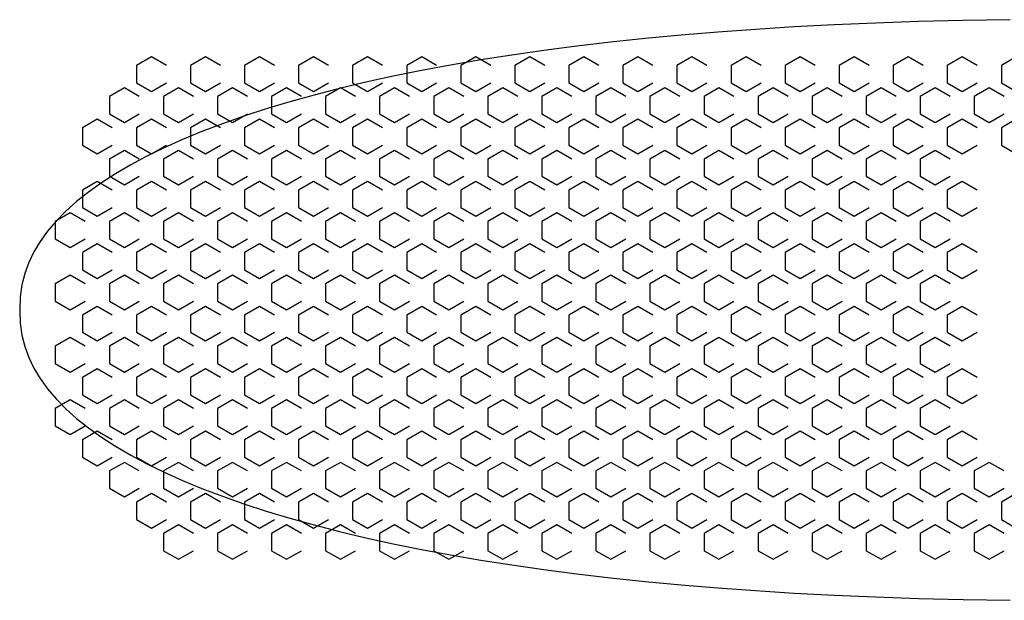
# Model space of a CAD drawing. Extents: x -15.9 to 15.9, y -4.2 to 4.2.
# Tile 1 of 2: x -15.9 to -1.7, y -4.2 to 4.2. Entities that reach past the tile are written whole.
import ezdxf

# ---------------------------------------------------------------- set-up
doc = ezdxf.new("R2010")
doc.units = 0

msp = doc.modelspace()

# ---------------------------------------------------------------- linework, layer by layer
at = {"layer": 'CNC'}
for points in [[(-1.65885, 4.19059), (-2.33943, 4.17883), (-2.98389, 4.16238), (-3.60147, 4.14126), (-4.19718, 4.11549), (-4.77402, 4.08508), (-5.33394, 4.05008), (-5.87822, 4.01051), (-6.40774, 3.9664), (-6.92309, 3.9178), (-7.42467, 3.86475), (-7.91273, 3.8073), (-8.38742, 3.7455), (-8.84882, 3.6794), (-9.29692, 3.60908), (-9.73169, 3.53458), (-10.15305, 3.45597), (-10.56091, 3.37333), (-10.95514, 3.28672), (-11.33561, 3.19622), (-11.70217, 3.10191), (-12.05465, 3.00385), (-12.39291, 2.90215), (-12.71676, 2.79686), (-13.02606, 2.68809), (-13.32063, 2.57591), (-13.60031, 2.4604), (-13.86494, 2.34165), (-14.11438, 2.21974), (-14.34846, 2.09474), (-14.56706, 1.96673), (-14.77003, 1.83577), (-14.95725, 1.70192), (-15.1286, 1.56523), (-15.28397, 1.42572), (-15.42326, 1.28339), (-15.54638, 1.13823), (-15.65325, 0.99014), (-15.7438, 0.83897), (-15.81796, 0.68442), (-15.8757, 0.52595), (-15.91697, 0.36253), (-15.94174, 0.19171), (-15.95, 0), (-15.94174, -0.19171), (-15.91697, -0.36253), (-15.8757, -0.52595), (-15.81796, -0.68442), (-15.7438, -0.83897), (-15.65325, -0.99014), (-15.54638, -1.13823), (-15.42326, -1.28339), (-15.28397, -1.42572), (-15.1286, -1.56523), (-14.95725, -1.70192), (-14.77003, -1.83577), (-14.56706, -1.96673), (-14.34846, -2.09474), (-14.11438, -2.21974), (-13.86494, -2.34165), (-13.60031, -2.4604), (-13.32063, -2.57591), (-13.02606, -2.68809), (-12.71676, -2.79686), (-12.39291, -2.90215), (-12.05465, -3.00385), (-11.70217, -3.10191), (-11.33561, -3.19622), (-10.95514, -3.28672), (-10.56091, -3.37333), (-10.15305, -3.45597), (-9.73169, -3.53458), (-9.29692, -3.60908), (-8.84882, -3.6794), (-8.38742, -3.7455), (-7.91273, -3.8073), (-7.42467, -3.86475), (-6.92309, -3.9178), (-6.40774, -3.9664), (-5.87822, -4.01051), (-5.33394, -4.05008), (-4.77402, -4.08508), (-4.19718, -4.11549), (-3.60147, -4.14126), (-2.98389, -4.16238), (-2.33943, -4.17883), (-1.65885, -4.19059)], [(-13.83384, 3.53046), (-14.05, 3.65526), (-14.26616, 3.53046), (-14.26616, 3.28086), (-14.05, 3.15606), (-13.83384, 3.28086)], [(-13.05384, 3.53046), (-13.27, 3.65526), (-13.48616, 3.53046), (-13.48616, 3.28086), (-13.27, 3.15606), (-13.05384, 3.28086)], [(-12.27384, 3.53046), (-12.49, 3.65526), (-12.70616, 3.53046), (-12.70616, 3.28086), (-12.49, 3.15606), (-12.27384, 3.28086)], [(-11.49384, 3.53046), (-11.71, 3.65526), (-11.92616, 3.53046), (-11.92616, 3.28086), (-11.71, 3.15606), (-11.49384, 3.28086)], [(-10.71384, 3.53046), (-10.93, 3.65526), (-11.14616, 3.53046), (-11.14616, 3.28086), (-10.93, 3.15606), (-10.71384, 3.28086)], [(-9.93384, 3.53046), (-10.15, 3.65526), (-10.36616, 3.53046), (-10.36616, 3.28086), (-10.15, 3.15606), (-9.93384, 3.28086)], [(-9.15384, 3.53046), (-9.37, 3.65526), (-9.58616, 3.53046), (-9.58616, 3.28086), (-9.37, 3.15606), (-9.15384, 3.28086)], [(-8.37384, 3.53046), (-8.59, 3.65526), (-8.80616, 3.53046), (-8.80616, 3.28086), (-8.59, 3.15606), (-8.37384, 3.28086)], [(-7.59384, 3.53046), (-7.81, 3.65526), (-8.02616, 3.53046), (-8.02616, 3.28086), (-7.81, 3.15606), (-7.59384, 3.28086)], [(-6.81384, 3.53046), (-7.03, 3.65526), (-7.24616, 3.53046), (-7.24616, 3.28086), (-7.03, 3.15606), (-6.81384, 3.28086)], [(-6.03384, 3.53046), (-6.25, 3.65526), (-6.46616, 3.53046), (-6.46616, 3.28086), (-6.25, 3.15606), (-6.03384, 3.28086)], [(-5.25384, 3.53046), (-5.47, 3.65526), (-5.68616, 3.53046), (-5.68616, 3.28086), (-5.47, 3.15606), (-5.25384, 3.28086)], [(-4.47384, 3.53046), (-4.69, 3.65526), (-4.90616, 3.53046), (-4.90616, 3.28086), (-4.69, 3.15606), (-4.47384, 3.28086)], [(-3.69384, 3.53046), (-3.91, 3.65526), (-4.12616, 3.53046), (-4.12616, 3.28086), (-3.91, 3.15606), (-3.69384, 3.28086)], [(-2.91384, 3.53046), (-3.13, 3.65526), (-3.34616, 3.53046), (-3.34616, 3.28086), (-3.13, 3.15606), (-2.91384, 3.28086)], [(-2.13384, 3.53046), (-2.35, 3.65526), (-2.56616, 3.53046), (-2.56616, 3.28086), (-2.35, 3.15606), (-2.13384, 3.28086)], [(-1.35384, 3.53046), (-1.57, 3.65526), (-1.78616, 3.53046), (-1.78616, 3.28086), (-1.57, 3.15606), (-1.35384, 3.28086)], [(-14.22384, 3.08013), (-14.44, 3.20493), (-14.65616, 3.08013), (-14.65616, 2.83053), (-14.44, 2.70573), (-14.22384, 2.83053)], [(-13.44384, 3.08013), (-13.66, 3.20493), (-13.87616, 3.08013), (-13.87616, 2.83053), (-13.66, 2.70573), (-13.44384, 2.83053)], [(-12.66384, 3.08013), (-12.88, 3.20493), (-13.09616, 3.08013), (-13.09616, 2.83053), (-12.88, 2.70573), (-12.66384, 2.83053)], [(-11.88384, 3.08013), (-12.1, 3.20493), (-12.31616, 3.08013), (-12.31616, 2.83053), (-12.1, 2.70573), (-11.88384, 2.83053)], [(-11.10384, 3.08013), (-11.32, 3.20493), (-11.53616, 3.08013), (-11.53616, 2.83053), (-11.32, 2.70573), (-11.10384, 2.83053)], [(-10.32384, 3.08013), (-10.54, 3.20493), (-10.75616, 3.08013), (-10.75616, 2.83053), (-10.54, 2.70573), (-10.32384, 2.83053)], [(-9.54384, 3.08013), (-9.76, 3.20493), (-9.97616, 3.08013), (-9.97616, 2.83053), (-9.76, 2.70573), (-9.54384, 2.83053)], [(-8.76384, 3.08013), (-8.98, 3.20493), (-9.19616, 3.08013), (-9.19616, 2.83053), (-8.98, 2.70573), (-8.76384, 2.83053)], [(-7.98384, 3.08013), (-8.2, 3.20493), (-8.41616, 3.08013), (-8.41616, 2.83053), (-8.2, 2.70573), (-7.98384, 2.83053)], [(-7.20384, 3.08013), (-7.42, 3.20493), (-7.63616, 3.08013), (-7.63616, 2.83053), (-7.42, 2.70573), (-7.20384, 2.83053)], [(-6.42384, 3.08013), (-6.64, 3.20493), (-6.85616, 3.08013), (-6.85616, 2.83053), (-6.64, 2.70573), (-6.42384, 2.83053)], [(-5.64384, 3.08013), (-5.86, 3.20493), (-6.07616, 3.08013), (-6.07616, 2.83053), (-5.86, 2.70573), (-5.64384, 2.83053)], [(-4.86384, 3.08013), (-5.08, 3.20493), (-5.29616, 3.08013), (-5.29616, 2.83053), (-5.08, 2.70573), (-4.86384, 2.83053)], [(-4.08384, 3.08013), (-4.3, 3.20493), (-4.51616, 3.08013), (-4.51616, 2.83053), (-4.3, 2.70573), (-4.08384, 2.83053)], [(-3.30384, 3.08013), (-3.52, 3.20493), (-3.73616, 3.08013), (-3.73616, 2.83053), (-3.52, 2.70573), (-3.30384, 2.83053)], [(-2.52384, 3.08013), (-2.74, 3.20493), (-2.95616, 3.08013), (-2.95616, 2.83053), (-2.74, 2.70573), (-2.52384, 2.83053)], [(-1.74384, 3.08013), (-1.96, 3.20493), (-2.17616, 3.08013), (-2.17616, 2.83053), (-1.96, 2.70573), (-1.74384, 2.83053)], [(-14.61384, 2.6298), (-14.83, 2.7546), (-15.04616, 2.6298), (-15.04616, 2.3802), (-14.83, 2.2554), (-14.61384, 2.3802)], [(-13.83384, 2.6298), (-14.05, 2.7546), (-14.26616, 2.6298), (-14.26616, 2.3802), (-14.05, 2.2554), (-13.83384, 2.3802)], [(-13.05384, 2.6298), (-13.27, 2.7546), (-13.48616, 2.6298), (-13.48616, 2.3802), (-13.27, 2.2554), (-13.05384, 2.3802)], [(-12.27384, 2.6298), (-12.49, 2.7546), (-12.70616, 2.6298), (-12.70616, 2.3802), (-12.49, 2.2554), (-12.27384, 2.3802)], [(-11.49384, 2.6298), (-11.71, 2.7546), (-11.92616, 2.6298), (-11.92616, 2.3802), (-11.71, 2.2554), (-11.49384, 2.3802)], [(-10.71384, 2.6298), (-10.93, 2.7546), (-11.14616, 2.6298), (-11.14616, 2.3802), (-10.93, 2.2554), (-10.71384, 2.3802)], [(-9.93384, 2.6298), (-10.15, 2.7546), (-10.36616, 2.6298), (-10.36616, 2.3802), (-10.15, 2.2554), (-9.93384, 2.3802)], [(-9.15384, 2.6298), (-9.37, 2.7546), (-9.58616, 2.6298), (-9.58616, 2.3802), (-9.37, 2.2554), (-9.15384, 2.3802)], [(-8.37384, 2.6298), (-8.59, 2.7546), (-8.80616, 2.6298), (-8.80616, 2.3802), (-8.59, 2.2554), (-8.37384, 2.3802)], [(-7.59384, 2.6298), (-7.81, 2.7546), (-8.02616, 2.6298), (-8.02616, 2.3802), (-7.81, 2.2554), (-7.59384, 2.3802)], [(-6.81384, 2.6298), (-7.03, 2.7546), (-7.24616, 2.6298), (-7.24616, 2.3802), (-7.03, 2.2554), (-6.81384, 2.3802)], [(-6.03384, 2.6298), (-6.25, 2.7546), (-6.46616, 2.6298), (-6.46616, 2.3802), (-6.25, 2.2554), (-6.03384, 2.3802)], [(-5.25384, 2.6298), (-5.47, 2.7546), (-5.68616, 2.6298), (-5.68616, 2.3802), (-5.47, 2.2554), (-5.25384, 2.3802)], [(-4.47384, 2.6298), (-4.69, 2.7546), (-4.90616, 2.6298), (-4.90616, 2.3802), (-4.69, 2.2554), (-4.47384, 2.3802)], [(-3.69384, 2.6298), (-3.91, 2.7546), (-4.12616, 2.6298), (-4.12616, 2.3802), (-3.91, 2.2554), (-3.69384, 2.3802)], [(-2.91384, 2.6298), (-3.13, 2.7546), (-3.34616, 2.6298), (-3.34616, 2.3802), (-3.13, 2.2554), (-2.91384, 2.3802)], [(-2.13384, 2.6298), (-2.35, 2.7546), (-2.56616, 2.6298), (-2.56616, 2.3802), (-2.35, 2.2554), (-2.13384, 2.3802)], [(-1.35384, 2.6298), (-1.57, 2.7546), (-1.78616, 2.6298), (-1.78616, 2.3802), (-1.57, 2.2554), (-1.35384, 2.3802)], [(-14.22384, 2.17946), (-14.44, 2.30426), (-14.65616, 2.17946), (-14.65616, 1.92986), (-14.44, 1.80506), (-14.22384, 1.92986)], [(-13.44384, 2.17946), (-13.66, 2.30426), (-13.87616, 2.17946), (-13.87616, 1.92986), (-13.66, 1.80506), (-13.44384, 1.92986)], [(-12.66384, 2.17946), (-12.88, 2.30426), (-13.09616, 2.17946), (-13.09616, 1.92986), (-12.88, 1.80506), (-12.66384, 1.92986)], [(-11.88384, 2.17946), (-12.1, 2.30426), (-12.31616, 2.17946), (-12.31616, 1.92986), (-12.1, 1.80506), (-11.88384, 1.92986)], [(-11.10384, 2.17946), (-11.32, 2.30426), (-11.53616, 2.17946), (-11.53616, 1.92986), (-11.32, 1.80506), (-11.10384, 1.92986)], [(-10.32384, 2.17946), (-10.54, 2.30426), (-10.75616, 2.17946), (-10.75616, 1.92986), (-10.54, 1.80506), (-10.32384, 1.92986)], [(-9.54384, 2.17946), (-9.76, 2.30426), (-9.97616, 2.17946), (-9.97616, 1.92986), (-9.76, 1.80506), (-9.54384, 1.92986)], [(-8.76384, 2.17946), (-8.98, 2.30426), (-9.19616, 2.17946), (-9.19616, 1.92986), (-8.98, 1.80506), (-8.76384, 1.92986)], [(-7.98384, 2.17946), (-8.2, 2.30426), (-8.41616, 2.17946), (-8.41616, 1.92986), (-8.2, 1.80506), (-7.98384, 1.92986)], [(-7.20384, 2.17946), (-7.42, 2.30426), (-7.63616, 2.17946), (-7.63616, 1.92986), (-7.42, 1.80506), (-7.20384, 1.92986)], [(-6.42384, 2.17946), (-6.64, 2.30426), (-6.85616, 2.17946), (-6.85616, 1.92986), (-6.64, 1.80506), (-6.42384, 1.92986)], [(-5.64384, 2.17946), (-5.86, 2.30426), (-6.07616, 2.17946), (-6.07616, 1.92986), (-5.86, 1.80506), (-5.64384, 1.92986)], [(-4.86384, 2.17946), (-5.08, 2.30426), (-5.29616, 2.17946), (-5.29616, 1.92986), (-5.08, 1.80506), (-4.86384, 1.92986)], [(-4.08384, 2.17946), (-4.3, 2.30426), (-4.51616, 2.17946), (-4.51616, 1.92986), (-4.3, 1.80506), (-4.08384, 1.92986)], [(-3.30384, 2.17946), (-3.52, 2.30426), (-3.73616, 2.17946), (-3.73616, 1.92986), (-3.52, 1.80506), (-3.30384, 1.92986)], [(-2.52384, 2.17946), (-2.74, 2.30426), (-2.95616, 2.17946), (-2.95616, 1.92986), (-2.74, 1.80506), (-2.52384, 1.92986)], [(-14.61384, 1.72913), (-14.83, 1.85393), (-15.04616, 1.72913), (-15.04616, 1.47953), (-14.83, 1.35473), (-14.61384, 1.47953)], [(-13.83384, 1.72913), (-14.05, 1.85393), (-14.26616, 1.72913), (-14.26616, 1.47953), (-14.05, 1.35473), (-13.83384, 1.47953)], [(-13.05384, 1.72913), (-13.27, 1.85393), (-13.48616, 1.72913), (-13.48616, 1.47953), (-13.27, 1.35473), (-13.05384, 1.47953)], [(-12.27384, 1.72913), (-12.49, 1.85393), (-12.70616, 1.72913), (-12.70616, 1.47953), (-12.49, 1.35473), (-12.27384, 1.47953)], [(-11.49384, 1.72913), (-11.71, 1.85393), (-11.92616, 1.72913), (-11.92616, 1.47953), (-11.71, 1.35473), (-11.49384, 1.47953)], [(-10.71384, 1.72913), (-10.93, 1.85393), (-11.14616, 1.72913), (-11.14616, 1.47953), (-10.93, 1.35473), (-10.71384, 1.47953)], [(-9.93384, 1.72913), (-10.15, 1.85393), (-10.36616, 1.72913), (-10.36616, 1.47953), (-10.15, 1.35473), (-9.93384, 1.47953)], [(-9.15384, 1.72913), (-9.37, 1.85393), (-9.58616, 1.72913), (-9.58616, 1.47953), (-9.37, 1.35473), (-9.15384, 1.47953)], [(-8.37384, 1.72913), (-8.59, 1.85393), (-8.80616, 1.72913), (-8.80616, 1.47953), (-8.59, 1.35473), (-8.37384, 1.47953)], [(-7.59384, 1.72913), (-7.81, 1.85393), (-8.02616, 1.72913), (-8.02616, 1.47953), (-7.81, 1.35473), (-7.59384, 1.47953)], [(-6.81384, 1.72913), (-7.03, 1.85393), (-7.24616, 1.72913), (-7.24616, 1.47953), (-7.03, 1.35473), (-6.81384, 1.47953)], [(-6.03384, 1.72913), (-6.25, 1.85393), (-6.46616, 1.72913), (-6.46616, 1.47953), (-6.25, 1.35473), (-6.03384, 1.47953)], [(-5.25384, 1.72913), (-5.47, 1.85393), (-5.68616, 1.72913), (-5.68616, 1.47953), (-5.47, 1.35473), (-5.25384, 1.47953)], [(-4.47384, 1.72913), (-4.69, 1.85393), (-4.90616, 1.72913), (-4.90616, 1.47953), (-4.69, 1.35473), (-4.47384, 1.47953)], [(-3.69384, 1.72913), (-3.91, 1.85393), (-4.12616, 1.72913), (-4.12616, 1.47953), (-3.91, 1.35473), (-3.69384, 1.47953)], [(-2.91384, 1.72913), (-3.13, 1.85393), (-3.34616, 1.72913), (-3.34616, 1.47953), (-3.13, 1.35473), (-2.91384, 1.47953)], [(-2.13384, 1.72913), (-2.35, 1.85393), (-2.56616, 1.72913), (-2.56616, 1.47953), (-2.35, 1.35473), (-2.13384, 1.47953)], [(-15.00384, 1.2788), (-15.22, 1.4036), (-15.43616, 1.2788), (-15.43616, 1.0292), (-15.22, 0.9044), (-15.00384, 1.0292)], [(-14.22384, 1.2788), (-14.44, 1.4036), (-14.65616, 1.2788), (-14.65616, 1.0292), (-14.44, 0.9044), (-14.22384, 1.0292)], [(-13.44384, 1.2788), (-13.66, 1.4036), (-13.87616, 1.2788), (-13.87616, 1.0292), (-13.66, 0.9044), (-13.44384, 1.0292)], [(-12.66384, 1.2788), (-12.88, 1.4036), (-13.09616, 1.2788), (-13.09616, 1.0292), (-12.88, 0.9044), (-12.66384, 1.0292)], [(-11.88384, 1.2788), (-12.1, 1.4036), (-12.31616, 1.2788), (-12.31616, 1.0292), (-12.1, 0.9044), (-11.88384, 1.0292)], [(-11.10384, 1.2788), (-11.32, 1.4036), (-11.53616, 1.2788), (-11.53616, 1.0292), (-11.32, 0.9044), (-11.10384, 1.0292)], [(-10.32384, 1.2788), (-10.54, 1.4036), (-10.75616, 1.2788), (-10.75616, 1.0292), (-10.54, 0.9044), (-10.32384, 1.0292)], [(-9.54384, 1.2788), (-9.76, 1.4036), (-9.97616, 1.2788), (-9.97616, 1.0292), (-9.76, 0.9044), (-9.54384, 1.0292)], [(-8.76384, 1.2788), (-8.98, 1.4036), (-9.19616, 1.2788), (-9.19616, 1.0292), (-8.98, 0.9044), (-8.76384, 1.0292)], [(-7.98384, 1.2788), (-8.2, 1.4036), (-8.41616, 1.2788), (-8.41616, 1.0292), (-8.2, 0.9044), (-7.98384, 1.0292)], [(-7.20384, 1.2788), (-7.42, 1.4036), (-7.63616, 1.2788), (-7.63616, 1.0292), (-7.42, 0.9044), (-7.20384, 1.0292)], [(-6.42384, 1.2788), (-6.64, 1.4036), (-6.85616, 1.2788), (-6.85616, 1.0292), (-6.64, 0.9044), (-6.42384, 1.0292)], [(-5.64384, 1.2788), (-5.86, 1.4036), (-6.07616, 1.2788), (-6.07616, 1.0292), (-5.86, 0.9044), (-5.64384, 1.0292)], [(-4.86384, 1.2788), (-5.08, 1.4036), (-5.29616, 1.2788), (-5.29616, 1.0292), (-5.08, 0.9044), (-4.86384, 1.0292)], [(-4.08384, 1.2788), (-4.3, 1.4036), (-4.51616, 1.2788), (-4.51616, 1.0292), (-4.3, 0.9044), (-4.08384, 1.0292)], [(-3.30384, 1.2788), (-3.52, 1.4036), (-3.73616, 1.2788), (-3.73616, 1.0292), (-3.52, 0.9044), (-3.30384, 1.0292)], [(-2.52384, 1.2788), (-2.74, 1.4036), (-2.95616, 1.2788), (-2.95616, 1.0292), (-2.74, 0.9044), (-2.52384, 1.0292)], [(-14.61384, 0.82847), (-14.83, 0.95327), (-15.04616, 0.82847), (-15.04616, 0.57887), (-14.83, 0.45407), (-14.61384, 0.57887)], [(-13.83384, 0.82847), (-14.05, 0.95327), (-14.26616, 0.82847), (-14.26616, 0.57887), (-14.05, 0.45407), (-13.83384, 0.57887)], [(-13.05384, 0.82847), (-13.27, 0.95327), (-13.48616, 0.82847), (-13.48616, 0.57887), (-13.27, 0.45407), (-13.05384, 0.57887)], [(-12.27384, 0.82847), (-12.49, 0.95327), (-12.70616, 0.82847), (-12.70616, 0.57887), (-12.49, 0.45407), (-12.27384, 0.57887)], [(-11.49384, 0.82847), (-11.71, 0.95327), (-11.92616, 0.82847), (-11.92616, 0.57887), (-11.71, 0.45407), (-11.49384, 0.57887)], [(-10.71384, 0.82847), (-10.93, 0.95327), (-11.14616, 0.82847), (-11.14616, 0.57887), (-10.93, 0.45407), (-10.71384, 0.57887)], [(-9.93384, 0.82847), (-10.15, 0.95327), (-10.36616, 0.82847), (-10.36616, 0.57887), (-10.15, 0.45407), (-9.93384, 0.57887)], [(-9.15384, 0.82847), (-9.37, 0.95327), (-9.58616, 0.82847), (-9.58616, 0.57887), (-9.37, 0.45407), (-9.15384, 0.57887)], [(-8.37384, 0.82847), (-8.59, 0.95327), (-8.80616, 0.82847), (-8.80616, 0.57887), (-8.59, 0.45407), (-8.37384, 0.57887)], [(-7.59384, 0.82847), (-7.81, 0.95327), (-8.02616, 0.82847), (-8.02616, 0.57887), (-7.81, 0.45407), (-7.59384, 0.57887)], [(-6.81384, 0.82847), (-7.03, 0.95327), (-7.24616, 0.82847), (-7.24616, 0.57887), (-7.03, 0.45407), (-6.81384, 0.57887)], [(-6.03384, 0.82847), (-6.25, 0.95327), (-6.46616, 0.82847), (-6.46616, 0.57887), (-6.25, 0.45407), (-6.03384, 0.57887)], [(-5.25384, 0.82847), (-5.47, 0.95327), (-5.68616, 0.82847), (-5.68616, 0.57887), (-5.47, 0.45407), (-5.25384, 0.57887)], [(-4.47384, 0.82847), (-4.69, 0.95327), (-4.90616, 0.82847), (-4.90616, 0.57887), (-4.69, 0.45407), (-4.47384, 0.57887)], [(-3.69384, 0.82847), (-3.91, 0.95327), (-4.12616, 0.82847), (-4.12616, 0.57887), (-3.91, 0.45407), (-3.69384, 0.57887)], [(-2.91384, 0.82847), (-3.13, 0.95327), (-3.34616, 0.82847), (-3.34616, 0.57887), (-3.13, 0.45407), (-2.91384, 0.57887)], [(-2.13384, 0.82847), (-2.35, 0.95327), (-2.56616, 0.82847), (-2.56616, 0.57887), (-2.35, 0.45407), (-2.13384, 0.57887)], [(-15.00384, 0.37813), (-15.22, 0.50293), (-15.43616, 0.37813), (-15.43616, 0.12853), (-15.22, 0.00373), (-15.00384, 0.12853)], [(-14.22384, 0.37813), (-14.44, 0.50293), (-14.65616, 0.37813), (-14.65616, 0.12853), (-14.44, 0.00373), (-14.22384, 0.12853)], [(-13.44384, 0.37813), (-13.66, 0.50293), (-13.87616, 0.37813), (-13.87616, 0.12853), (-13.66, 0.00373), (-13.44384, 0.12853)], [(-12.66384, 0.37813), (-12.88, 0.50293), (-13.09616, 0.37813), (-13.09616, 0.12853), (-12.88, 0.00373), (-12.66384, 0.12853)], [(-11.88384, 0.37813), (-12.1, 0.50293), (-12.31616, 0.37813), (-12.31616, 0.12853), (-12.1, 0.00373), (-11.88384, 0.12853)], [(-11.10384, 0.37813), (-11.32, 0.50293), (-11.53616, 0.37813), (-11.53616, 0.12853), (-11.32, 0.00373), (-11.10384, 0.12853)], [(-10.32384, 0.37813), (-10.54, 0.50293), (-10.75616, 0.37813), (-10.75616, 0.12853), (-10.54, 0.00373), (-10.32384, 0.12853)], [(-9.54384, 0.37813), (-9.76, 0.50293), (-9.97616, 0.37813), (-9.97616, 0.12853), (-9.76, 0.00373), (-9.54384, 0.12853)], [(-8.76384, 0.37813), (-8.98, 0.50293), (-9.19616, 0.37813), (-9.19616, 0.12853), (-8.98, 0.00373), (-8.76384, 0.12853)], [(-7.98384, 0.37813), (-8.2, 0.50293), (-8.41616, 0.37813), (-8.41616, 0.12853), (-8.2, 0.00373), (-7.98384, 0.12853)], [(-7.20384, 0.37813), (-7.42, 0.50293), (-7.63616, 0.37813), (-7.63616, 0.12853), (-7.42, 0.00373), (-7.20384, 0.12853)], [(-6.42384, 0.37813), (-6.64, 0.50293), (-6.85616, 0.37813), (-6.85616, 0.12853), (-6.64, 0.00373), (-6.42384, 0.12853)], [(-5.64384, 0.37813), (-5.86, 0.50293), (-6.07616, 0.37813), (-6.07616, 0.12853), (-5.86, 0.00373), (-5.64384, 0.12853)], [(-4.86384, 0.37813), (-5.08, 0.50293), (-5.29616, 0.37813), (-5.29616, 0.12853), (-5.08, 0.00373), (-4.86384, 0.12853)], [(-4.08384, 0.37813), (-4.3, 0.50293), (-4.51616, 0.37813), (-4.51616, 0.12853), (-4.3, 0.00373), (-4.08384, 0.12853)], [(-3.30384, 0.37813), (-3.52, 0.50293), (-3.73616, 0.37813), (-3.73616, 0.12853), (-3.52, 0.00373), (-3.30384, 0.12853)], [(-2.52384, 0.37813), (-2.74, 0.50293), (-2.95616, 0.37813), (-2.95616, 0.12853), (-2.74, 0.00373), (-2.52384, 0.12853)], [(-14.61384, -0.0722), (-14.83, 0.0526), (-15.04616, -0.0722), (-15.04616, -0.3218), (-14.83, -0.4466), (-14.61384, -0.3218)], [(-13.83384, -0.0722), (-14.05, 0.0526), (-14.26616, -0.0722), (-14.26616, -0.3218), (-14.05, -0.4466), (-13.83384, -0.3218)], [(-13.05384, -0.0722), (-13.27, 0.0526), (-13.48616, -0.0722), (-13.48616, -0.3218), (-13.27, -0.4466), (-13.05384, -0.3218)], [(-12.27384, -0.0722), (-12.49, 0.0526), (-12.70616, -0.0722), (-12.70616, -0.3218), (-12.49, -0.4466), (-12.27384, -0.3218)], [(-11.49384, -0.0722), (-11.71, 0.0526), (-11.92616, -0.0722), (-11.92616, -0.3218), (-11.71, -0.4466), (-11.49384, -0.3218)], [(-10.71384, -0.0722), (-10.93, 0.0526), (-11.14616, -0.0722), (-11.14616, -0.3218), (-10.93, -0.4466), (-10.71384, -0.3218)], [(-9.93384, -0.0722), (-10.15, 0.0526), (-10.36616, -0.0722), (-10.36616, -0.3218), (-10.15, -0.4466), (-9.93384, -0.3218)], [(-9.15384, -0.0722), (-9.37, 0.0526), (-9.58616, -0.0722), (-9.58616, -0.3218), (-9.37, -0.4466), (-9.15384, -0.3218)], [(-8.37384, -0.0722), (-8.59, 0.0526), (-8.80616, -0.0722), (-8.80616, -0.3218), (-8.59, -0.4466), (-8.37384, -0.3218)], [(-7.59384, -0.0722), (-7.81, 0.0526), (-8.02616, -0.0722), (-8.02616, -0.3218), (-7.81, -0.4466), (-7.59384, -0.3218)], [(-6.81384, -0.0722), (-7.03, 0.0526), (-7.24616, -0.0722), (-7.24616, -0.3218), (-7.03, -0.4466), (-6.81384, -0.3218)], [(-6.03384, -0.0722), (-6.25, 0.0526), (-6.46616, -0.0722), (-6.46616, -0.3218), (-6.25, -0.4466), (-6.03384, -0.3218)], [(-5.25384, -0.0722), (-5.47, 0.0526), (-5.68616, -0.0722), (-5.68616, -0.3218), (-5.47, -0.4466), (-5.25384, -0.3218)], [(-4.47384, -0.0722), (-4.69, 0.0526), (-4.90616, -0.0722), (-4.90616, -0.3218), (-4.69, -0.4466), (-4.47384, -0.3218)], [(-3.69384, -0.0722), (-3.91, 0.0526), (-4.12616, -0.0722), (-4.12616, -0.3218), (-3.91, -0.4466), (-3.69384, -0.3218)], [(-2.91384, -0.0722), (-3.13, 0.0526), (-3.34616, -0.0722), (-3.34616, -0.3218), (-3.13, -0.4466), (-2.91384, -0.3218)], [(-2.13384, -0.0722), (-2.35, 0.0526), (-2.56616, -0.0722), (-2.56616, -0.3218), (-2.35, -0.4466), (-2.13384, -0.3218)], [(-15.00384, -0.52253), (-15.22, -0.39773), (-15.43616, -0.52253), (-15.43616, -0.77213), (-15.22, -0.89693), (-15.00384, -0.77213)], [(-14.22384, -0.52253), (-14.44, -0.39773), (-14.65616, -0.52253), (-14.65616, -0.77213), (-14.44, -0.89693), (-14.22384, -0.77213)], [(-13.44384, -0.52253), (-13.66, -0.39773), (-13.87616, -0.52253), (-13.87616, -0.77213), (-13.66, -0.89693), (-13.44384, -0.77213)], [(-12.66384, -0.52253), (-12.88, -0.39773), (-13.09616, -0.52253), (-13.09616, -0.77213), (-12.88, -0.89693), (-12.66384, -0.77213)], [(-11.88384, -0.52253), (-12.1, -0.39773), (-12.31616, -0.52253), (-12.31616, -0.77213), (-12.1, -0.89693), (-11.88384, -0.77213)], [(-11.10384, -0.52253), (-11.32, -0.39773), (-11.53616, -0.52253), (-11.53616, -0.77213), (-11.32, -0.89693), (-11.10384, -0.77213)], [(-10.32384, -0.52253), (-10.54, -0.39773), (-10.75616, -0.52253), (-10.75616, -0.77213), (-10.54, -0.89693), (-10.32384, -0.77213)], [(-9.54384, -0.52253), (-9.76, -0.39773), (-9.97616, -0.52253), (-9.97616, -0.77213), (-9.76, -0.89693), (-9.54384, -0.77213)], [(-8.76384, -0.52253), (-8.98, -0.39773), (-9.19616, -0.52253), (-9.19616, -0.77213), (-8.98, -0.89693), (-8.76384, -0.77213)], [(-7.98384, -0.52253), (-8.2, -0.39773), (-8.41616, -0.52253), (-8.41616, -0.77213), (-8.2, -0.89693), (-7.98384, -0.77213)], [(-7.20384, -0.52253), (-7.42, -0.39773), (-7.63616, -0.52253), (-7.63616, -0.77213), (-7.42, -0.89693), (-7.20384, -0.77213)], [(-6.42384, -0.52253), (-6.64, -0.39773), (-6.85616, -0.52253), (-6.85616, -0.77213), (-6.64, -0.89693), (-6.42384, -0.77213)], [(-5.64384, -0.52253), (-5.86, -0.39773), (-6.07616, -0.52253), (-6.07616, -0.77213), (-5.86, -0.89693), (-5.64384, -0.77213)], [(-4.86384, -0.52253), (-5.08, -0.39773), (-5.29616, -0.52253), (-5.29616, -0.77213), (-5.08, -0.89693), (-4.86384, -0.77213)], [(-4.08384, -0.52253), (-4.3, -0.39773), (-4.51616, -0.52253), (-4.51616, -0.77213), (-4.3, -0.89693), (-4.08384, -0.77213)], [(-3.30384, -0.52253), (-3.52, -0.39773), (-3.73616, -0.52253), (-3.73616, -0.77213), (-3.52, -0.89693), (-3.30384, -0.77213)], [(-2.52384, -0.52253), (-2.74, -0.39773), (-2.95616, -0.52253), (-2.95616, -0.77213), (-2.74, -0.89693), (-2.52384, -0.77213)], [(-14.61384, -0.97287), (-14.83, -0.84807), (-15.04616, -0.97287), (-15.04616, -1.22247), (-14.83, -1.34727), (-14.61384, -1.22247)], [(-13.83384, -0.97287), (-14.05, -0.84807), (-14.26616, -0.97287), (-14.26616, -1.22247), (-14.05, -1.34727), (-13.83384, -1.22247)], [(-13.05384, -0.97287), (-13.27, -0.84807), (-13.48616, -0.97287), (-13.48616, -1.22247), (-13.27, -1.34727), (-13.05384, -1.22247)], [(-12.27384, -0.97287), (-12.49, -0.84807), (-12.70616, -0.97287), (-12.70616, -1.22247), (-12.49, -1.34727), (-12.27384, -1.22247)], [(-11.49384, -0.97287), (-11.71, -0.84807), (-11.92616, -0.97287), (-11.92616, -1.22247), (-11.71, -1.34727), (-11.49384, -1.22247)], [(-10.71384, -0.97287), (-10.93, -0.84807), (-11.14616, -0.97287), (-11.14616, -1.22247), (-10.93, -1.34727), (-10.71384, -1.22247)], [(-9.93384, -0.97287), (-10.15, -0.84807), (-10.36616, -0.97287), (-10.36616, -1.22247), (-10.15, -1.34727), (-9.93384, -1.22247)], [(-9.15384, -0.97287), (-9.37, -0.84807), (-9.58616, -0.97287), (-9.58616, -1.22247), (-9.37, -1.34727), (-9.15384, -1.22247)], [(-8.37384, -0.97287), (-8.59, -0.84807), (-8.80616, -0.97287), (-8.80616, -1.22247), (-8.59, -1.34727), (-8.37384, -1.22247)], [(-7.59384, -0.97287), (-7.81, -0.84807), (-8.02616, -0.97287), (-8.02616, -1.22247), (-7.81, -1.34727), (-7.59384, -1.22247)], [(-6.81384, -0.97287), (-7.03, -0.84807), (-7.24616, -0.97287), (-7.24616, -1.22247), (-7.03, -1.34727), (-6.81384, -1.22247)], [(-6.03384, -0.97287), (-6.25, -0.84807), (-6.46616, -0.97287), (-6.46616, -1.22247), (-6.25, -1.34727), (-6.03384, -1.22247)], [(-5.25384, -0.97287), (-5.47, -0.84807), (-5.68616, -0.97287), (-5.68616, -1.22247), (-5.47, -1.34727), (-5.25384, -1.22247)], [(-4.47384, -0.97287), (-4.69, -0.84807), (-4.90616, -0.97287), (-4.90616, -1.22247), (-4.69, -1.34727), (-4.47384, -1.22247)], [(-3.69384, -0.97287), (-3.91, -0.84807), (-4.12616, -0.97287), (-4.12616, -1.22247), (-3.91, -1.34727), (-3.69384, -1.22247)], [(-2.91384, -0.97287), (-3.13, -0.84807), (-3.34616, -0.97287), (-3.34616, -1.22247), (-3.13, -1.34727), (-2.91384, -1.22247)], [(-2.13384, -0.97287), (-2.35, -0.84807), (-2.56616, -0.97287), (-2.56616, -1.22247), (-2.35, -1.34727), (-2.13384, -1.22247)], [(-15.00384, -1.4232), (-15.22, -1.2984), (-15.43616, -1.4232), (-15.43616, -1.6728), (-15.22, -1.7976), (-15.00384, -1.6728)], [(-14.22384, -1.4232), (-14.44, -1.2984), (-14.65616, -1.4232), (-14.65616, -1.6728), (-14.44, -1.7976), (-14.22384, -1.6728)], [(-13.44384, -1.4232), (-13.66, -1.2984), (-13.87616, -1.4232), (-13.87616, -1.6728), (-13.66, -1.7976), (-13.44384, -1.6728)], [(-12.66384, -1.4232), (-12.88, -1.2984), (-13.09616, -1.4232), (-13.09616, -1.6728), (-12.88, -1.7976), (-12.66384, -1.6728)], [(-11.88384, -1.4232), (-12.1, -1.2984), (-12.31616, -1.4232), (-12.31616, -1.6728), (-12.1, -1.7976), (-11.88384, -1.6728)], [(-11.10384, -1.4232), (-11.32, -1.2984), (-11.53616, -1.4232), (-11.53616, -1.6728), (-11.32, -1.7976), (-11.10384, -1.6728)], [(-10.32384, -1.4232), (-10.54, -1.2984), (-10.75616, -1.4232), (-10.75616, -1.6728), (-10.54, -1.7976), (-10.32384, -1.6728)], [(-9.54384, -1.4232), (-9.76, -1.2984), (-9.97616, -1.4232), (-9.97616, -1.6728), (-9.76, -1.7976), (-9.54384, -1.6728)], [(-8.76384, -1.4232), (-8.98, -1.2984), (-9.19616, -1.4232), (-9.19616, -1.6728), (-8.98, -1.7976), (-8.76384, -1.6728)], [(-7.98384, -1.4232), (-8.2, -1.2984), (-8.41616, -1.4232), (-8.41616, -1.6728), (-8.2, -1.7976), (-7.98384, -1.6728)], [(-7.20384, -1.4232), (-7.42, -1.2984), (-7.63616, -1.4232), (-7.63616, -1.6728), (-7.42, -1.7976), (-7.20384, -1.6728)], [(-6.42384, -1.4232), (-6.64, -1.2984), (-6.85616, -1.4232), (-6.85616, -1.6728), (-6.64, -1.7976), (-6.42384, -1.6728)], [(-5.64384, -1.4232), (-5.86, -1.2984), (-6.07616, -1.4232), (-6.07616, -1.6728), (-5.86, -1.7976), (-5.64384, -1.6728)], [(-4.86384, -1.4232), (-5.08, -1.2984), (-5.29616, -1.4232), (-5.29616, -1.6728), (-5.08, -1.7976), (-4.86384, -1.6728)], [(-4.08384, -1.4232), (-4.3, -1.2984), (-4.51616, -1.4232), (-4.51616, -1.6728), (-4.3, -1.7976), (-4.08384, -1.6728)], [(-3.30384, -1.4232), (-3.52, -1.2984), (-3.73616, -1.4232), (-3.73616, -1.6728), (-3.52, -1.7976), (-3.30384, -1.6728)], [(-2.52384, -1.4232), (-2.74, -1.2984), (-2.95616, -1.4232), (-2.95616, -1.6728), (-2.74, -1.7976), (-2.52384, -1.6728)], [(-14.61384, -1.87353), (-14.83, -1.74873), (-15.04616, -1.87353), (-15.04616, -2.12313), (-14.83, -2.24793), (-14.61384, -2.12313)], [(-13.83384, -1.87353), (-14.05, -1.74873), (-14.26616, -1.87353), (-14.26616, -2.12313), (-14.05, -2.24793), (-13.83384, -2.12313)], [(-13.05384, -1.87353), (-13.27, -1.74873), (-13.48616, -1.87353), (-13.48616, -2.12313), (-13.27, -2.24793), (-13.05384, -2.12313)], [(-12.27384, -1.87353), (-12.49, -1.74873), (-12.70616, -1.87353), (-12.70616, -2.12313), (-12.49, -2.24793), (-12.27384, -2.12313)], [(-11.49384, -1.87353), (-11.71, -1.74873), (-11.92616, -1.87353), (-11.92616, -2.12313), (-11.71, -2.24793), (-11.49384, -2.12313)], [(-10.71384, -1.87353), (-10.93, -1.74873), (-11.14616, -1.87353), (-11.14616, -2.12313), (-10.93, -2.24793), (-10.71384, -2.12313)], [(-9.93384, -1.87353), (-10.15, -1.74873), (-10.36616, -1.87353), (-10.36616, -2.12313), (-10.15, -2.24793), (-9.93384, -2.12313)], [(-9.15384, -1.87353), (-9.37, -1.74873), (-9.58616, -1.87353), (-9.58616, -2.12313), (-9.37, -2.24793), (-9.15384, -2.12313)], [(-8.37384, -1.87353), (-8.59, -1.74873), (-8.80616, -1.87353), (-8.80616, -2.12313), (-8.59, -2.24793), (-8.37384, -2.12313)], [(-7.59384, -1.87353), (-7.81, -1.74873), (-8.02616, -1.87353), (-8.02616, -2.12313), (-7.81, -2.24793), (-7.59384, -2.12313)], [(-6.81384, -1.87353), (-7.03, -1.74873), (-7.24616, -1.87353), (-7.24616, -2.12313), (-7.03, -2.24793), (-6.81384, -2.12313)], [(-6.03384, -1.87353), (-6.25, -1.74873), (-6.46616, -1.87353), (-6.46616, -2.12313), (-6.25, -2.24793), (-6.03384, -2.12313)], [(-5.25384, -1.87353), (-5.47, -1.74873), (-5.68616, -1.87353), (-5.68616, -2.12313), (-5.47, -2.24793), (-5.25384, -2.12313)], [(-4.47384, -1.87353), (-4.69, -1.74873), (-4.90616, -1.87353), (-4.90616, -2.12313), (-4.69, -2.24793), (-4.47384, -2.12313)], [(-3.69384, -1.87353), (-3.91, -1.74873), (-4.12616, -1.87353), (-4.12616, -2.12313), (-3.91, -2.24793), (-3.69384, -2.12313)], [(-2.91384, -1.87353), (-3.13, -1.74873), (-3.34616, -1.87353), (-3.34616, -2.12313), (-3.13, -2.24793), (-2.91384, -2.12313)], [(-2.13384, -1.87353), (-2.35, -1.74873), (-2.56616, -1.87353), (-2.56616, -2.12313), (-2.35, -2.24793), (-2.13384, -2.12313)], [(-14.22384, -2.32387), (-14.44, -2.19907), (-14.65616, -2.32387), (-14.65616, -2.57347), (-14.44, -2.69827), (-14.22384, -2.57347)], [(-13.44384, -2.32387), (-13.66, -2.19907), (-13.87616, -2.32387), (-13.87616, -2.57347), (-13.66, -2.69827), (-13.44384, -2.57347)], [(-12.66384, -2.32387), (-12.88, -2.19907), (-13.09616, -2.32387), (-13.09616, -2.57347), (-12.88, -2.69827), (-12.66384, -2.57347)], [(-11.88384, -2.32387), (-12.1, -2.19907), (-12.31616, -2.32387), (-12.31616, -2.57347), (-12.1, -2.69827), (-11.88384, -2.57347)], [(-11.10384, -2.32387), (-11.32, -2.19907), (-11.53616, -2.32387), (-11.53616, -2.57347), (-11.32, -2.69827), (-11.10384, -2.57347)], [(-10.32384, -2.32387), (-10.54, -2.19907), (-10.75616, -2.32387), (-10.75616, -2.57347), (-10.54, -2.69827), (-10.32384, -2.57347)], [(-9.54384, -2.32387), (-9.76, -2.19907), (-9.97616, -2.32387), (-9.97616, -2.57347), (-9.76, -2.69827), (-9.54384, -2.57347)], [(-8.76384, -2.32387), (-8.98, -2.19907), (-9.19616, -2.32387), (-9.19616, -2.57347), (-8.98, -2.69827), (-8.76384, -2.57347)], [(-7.98384, -2.32387), (-8.2, -2.19907), (-8.41616, -2.32387), (-8.41616, -2.57347), (-8.2, -2.69827), (-7.98384, -2.57347)], [(-7.20384, -2.32387), (-7.42, -2.19907), (-7.63616, -2.32387), (-7.63616, -2.57347), (-7.42, -2.69827), (-7.20384, -2.57347)], [(-6.42384, -2.32387), (-6.64, -2.19907), (-6.85616, -2.32387), (-6.85616, -2.57347), (-6.64, -2.69827), (-6.42384, -2.57347)], [(-5.64384, -2.32387), (-5.86, -2.19907), (-6.07616, -2.32387), (-6.07616, -2.57347), (-5.86, -2.69827), (-5.64384, -2.57347)], [(-4.86384, -2.32387), (-5.08, -2.19907), (-5.29616, -2.32387), (-5.29616, -2.57347), (-5.08, -2.69827), (-4.86384, -2.57347)], [(-4.08384, -2.32387), (-4.3, -2.19907), (-4.51616, -2.32387), (-4.51616, -2.57347), (-4.3, -2.69827), (-4.08384, -2.57347)], [(-3.30384, -2.32387), (-3.52, -2.19907), (-3.73616, -2.32387), (-3.73616, -2.57347), (-3.52, -2.69827), (-3.30384, -2.57347)], [(-2.52384, -2.32387), (-2.74, -2.19907), (-2.95616, -2.32387), (-2.95616, -2.57347), (-2.74, -2.69827), (-2.52384, -2.57347)], [(-1.74384, -2.32387), (-1.96, -2.19907), (-2.17616, -2.32387), (-2.17616, -2.57347), (-1.96, -2.69827), (-1.74384, -2.57347)], [(-13.83384, -2.7742), (-14.05, -2.6494), (-14.26616, -2.7742), (-14.26616, -3.0238), (-14.05, -3.1486), (-13.83384, -3.0238)], [(-13.05384, -2.7742), (-13.27, -2.6494), (-13.48616, -2.7742), (-13.48616, -3.0238), (-13.27, -3.1486), (-13.05384, -3.0238)], [(-12.27384, -2.7742), (-12.49, -2.6494), (-12.70616, -2.7742), (-12.70616, -3.0238), (-12.49, -3.1486), (-12.27384, -3.0238)], [(-11.49384, -2.7742), (-11.71, -2.6494), (-11.92616, -2.7742), (-11.92616, -3.0238), (-11.71, -3.1486), (-11.49384, -3.0238)], [(-10.71384, -2.7742), (-10.93, -2.6494), (-11.14616, -2.7742), (-11.14616, -3.0238), (-10.93, -3.1486), (-10.71384, -3.0238)], [(-9.93384, -2.7742), (-10.15, -2.6494), (-10.36616, -2.7742), (-10.36616, -3.0238), (-10.15, -3.1486), (-9.93384, -3.0238)], [(-9.15384, -2.7742), (-9.37, -2.6494), (-9.58616, -2.7742), (-9.58616, -3.0238), (-9.37, -3.1486), (-9.15384, -3.0238)], [(-8.37384, -2.7742), (-8.59, -2.6494), (-8.80616, -2.7742), (-8.80616, -3.0238), (-8.59, -3.1486), (-8.37384, -3.0238)], [(-7.59384, -2.7742), (-7.81, -2.6494), (-8.02616, -2.7742), (-8.02616, -3.0238), (-7.81, -3.1486), (-7.59384, -3.0238)], [(-6.81384, -2.7742), (-7.03, -2.6494), (-7.24616, -2.7742), (-7.24616, -3.0238), (-7.03, -3.1486), (-6.81384, -3.0238)], [(-6.03384, -2.7742), (-6.25, -2.6494), (-6.46616, -2.7742), (-6.46616, -3.0238), (-6.25, -3.1486), (-6.03384, -3.0238)], [(-5.25384, -2.7742), (-5.47, -2.6494), (-5.68616, -2.7742), (-5.68616, -3.0238), (-5.47, -3.1486), (-5.25384, -3.0238)], [(-4.47384, -2.7742), (-4.69, -2.6494), (-4.90616, -2.7742), (-4.90616, -3.0238), (-4.69, -3.1486), (-4.47384, -3.0238)], [(-3.69384, -2.7742), (-3.91, -2.6494), (-4.12616, -2.7742), (-4.12616, -3.0238), (-3.91, -3.1486), (-3.69384, -3.0238)], [(-2.91384, -2.7742), (-3.13, -2.6494), (-3.34616, -2.7742), (-3.34616, -3.0238), (-3.13, -3.1486), (-2.91384, -3.0238)], [(-2.13384, -2.7742), (-2.35, -2.6494), (-2.56616, -2.7742), (-2.56616, -3.0238), (-2.35, -3.1486), (-2.13384, -3.0238)], [(-1.35384, -2.7742), (-1.57, -2.6494), (-1.78616, -2.7742), (-1.78616, -3.0238), (-1.57, -3.1486), (-1.35384, -3.0238)], [(-13.44384, -3.22453), (-13.66, -3.09973), (-13.87616, -3.22453), (-13.87616, -3.47413), (-13.66, -3.59893), (-13.44384, -3.47413)], [(-12.66384, -3.22453), (-12.88, -3.09973), (-13.09616, -3.22453), (-13.09616, -3.47413), (-12.88, -3.59893), (-12.66384, -3.47413)], [(-11.88384, -3.22453), (-12.1, -3.09973), (-12.31616, -3.22453), (-12.31616, -3.47413), (-12.1, -3.59893), (-11.88384, -3.47413)], [(-11.10384, -3.22453), (-11.32, -3.09973), (-11.53616, -3.22453), (-11.53616, -3.47413), (-11.32, -3.59893), (-11.10384, -3.47413)], [(-10.32384, -3.22453), (-10.54, -3.09973), (-10.75616, -3.22453), (-10.75616, -3.47413), (-10.54, -3.59893), (-10.32384, -3.47413)], [(-9.54384, -3.22453), (-9.76, -3.09973), (-9.97616, -3.22453), (-9.97616, -3.47413), (-9.76, -3.59893), (-9.54384, -3.47413)], [(-8.76384, -3.22453), (-8.98, -3.09973), (-9.19616, -3.22453), (-9.19616, -3.47413), (-8.98, -3.59893), (-8.76384, -3.47413)], [(-7.98384, -3.22453), (-8.2, -3.09973), (-8.41616, -3.22453), (-8.41616, -3.47413), (-8.2, -3.59893), (-7.98384, -3.47413)], [(-7.20384, -3.22453), (-7.42, -3.09973), (-7.63616, -3.22453), (-7.63616, -3.47413), (-7.42, -3.59893), (-7.20384, -3.47413)], [(-6.42384, -3.22453), (-6.64, -3.09973), (-6.85616, -3.22453), (-6.85616, -3.47413), (-6.64, -3.59893), (-6.42384, -3.47413)], [(-5.64384, -3.22453), (-5.86, -3.09973), (-6.07616, -3.22453), (-6.07616, -3.47413), (-5.86, -3.59893), (-5.64384, -3.47413)], [(-4.86384, -3.22453), (-5.08, -3.09973), (-5.29616, -3.22453), (-5.29616, -3.47413), (-5.08, -3.59893), (-4.86384, -3.47413)], [(-4.08384, -3.22453), (-4.3, -3.09973), (-4.51616, -3.22453), (-4.51616, -3.47413), (-4.3, -3.59893), (-4.08384, -3.47413)], [(-3.30384, -3.22453), (-3.52, -3.09973), (-3.73616, -3.22453), (-3.73616, -3.47413), (-3.52, -3.59893), (-3.30384, -3.47413)], [(-2.52384, -3.22453), (-2.74, -3.09973), (-2.95616, -3.22453), (-2.95616, -3.47413), (-2.74, -3.59893), (-2.52384, -3.47413)], [(-1.74384, -3.22453), (-1.96, -3.09973), (-2.17616, -3.22453), (-2.17616, -3.47413), (-1.96, -3.59893), (-1.74384, -3.47413)]]:
    msp.add_lwpolyline(points, dxfattribs=at)

doc.saveas('drawing.dxf')
